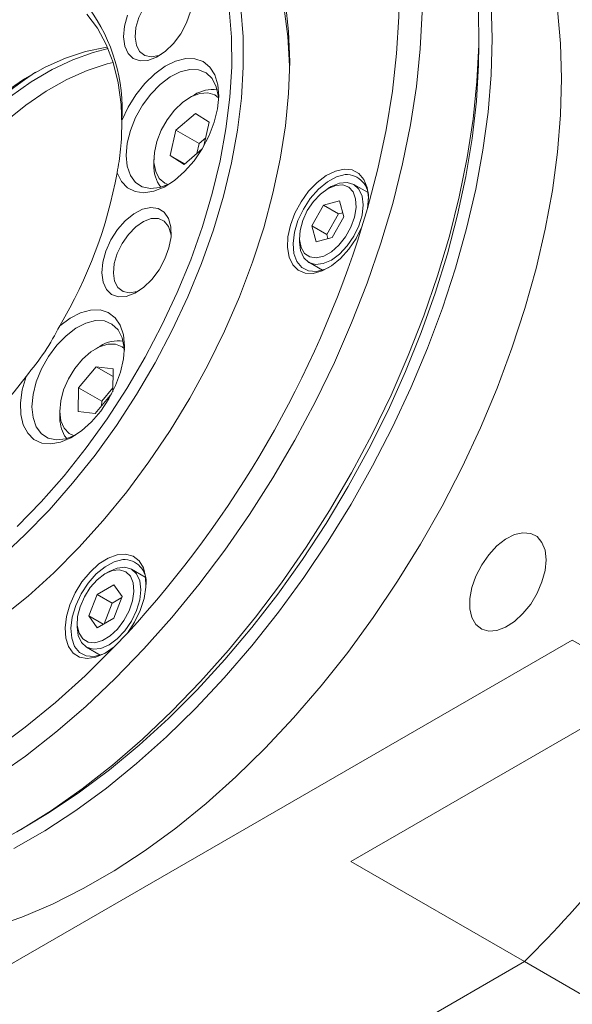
# Model space of a CAD drawing. Header units: millimetres. Extents: x 8 to 898, y 9 to 411.
# Tile 4 of 10: x 120 to 165, y 88 to 168. Entities that reach past the tile are written whole.
import ezdxf

# ---------------------------------------------------------------- set-up
doc = ezdxf.new("R2010")
doc.units = ezdxf.units.MM
doc.header["$LTSCALE"] = 2

msp = doc.modelspace()

# ---------------------------------------------------------------- linework, layer by layer
at = {"color": 7, "linetype": 'Continuous', "lineweight": 15}
for p, q in [((157.474612, 165.82038), (157.47461, 166.908923)), ((134.293485, 161.746585), (133.916422, 161.528841)), ((132.793065, 158.873426), (134.381016, 160.229965)), ((134.381016, 160.229965), (135.504849, 159.510618)), ((135.504849, 159.510618), (135.074505, 157.585797)), ((132.328946, 156.797541), (132.793065, 158.873426)), ((132.793065, 158.873426), (134.678683, 157.784882)), ((135.222973, 158.249852), (134.678683, 157.784882)), ((134.931917, 157.341777), (133.452779, 156.078195)), ((134.678683, 157.784882), (134.496442, 156.969764)), ((133.452779, 156.078195), (132.328946, 156.797541)), ((132.328946, 156.797541), (133.502076, 156.120307)), ((130.99419, 156.466837), (130.994191, 156.031419)), ((145.451229, 154.267242), (145.168432, 154.103934)), ((148.392488, 153.80958), (147.284835, 154.449015)), ((143.853482, 151.080425), (144.813348, 152.74846)), ((144.813348, 152.74846), (146.128674, 153.104819)), ((144.813348, 152.74846), (146.039, 152.040906)), ((146.128674, 153.104819), (146.484133, 151.793143)), ((147.946864, 150.984107), (148.392413, 152.483441)), ((146.039, 152.040906), (145.079134, 150.372871)), ((146.484133, 151.793143), (145.524263, 150.125106)), ((146.391137, 152.13631), (146.039, 152.040906)), ((144.208937, 149.768747), (143.853482, 151.080425)), ((143.853482, 151.080425), (145.079134, 150.372871)), ((142.858925, 150.103317), (142.858926, 149.776754)), ((145.524263, 150.125106), (144.208937, 149.768747)), ((145.079134, 150.372871), (145.172131, 150.029704)), ((143.618466, 148.09799), (144.72612, 147.458556)), ((126.623478, 141.268436), (126.246415, 141.050691)), ((124.854711, 137.857861), (126.289975, 139.585867)), ((126.289975, 139.585867), (127.682154, 139.403935)), ((126.289975, 139.585867), (127.668309, 138.790171)), ((127.682154, 139.403935), (127.6403, 137.548556)), ((124.811628, 135.947925), (124.854711, 137.857861)), ((124.854711, 137.857861), (126.74033, 136.769316)), ((127.568859, 137.40947), (126.203806, 135.765994)), ((127.647356, 137.861344), (126.74033, 136.769316)), ((126.74033, 136.769316), (126.732043, 136.401973)), ((123.324183, 135.988687), (123.324183, 135.553269)), ((126.203806, 135.765994), (124.811628, 135.947925)), ((123.900507, 133.734456), (123.72374, 133.966396)), ((127.337546, 122.893423), (127.054749, 122.730115)), ((130.278805, 122.435761), (129.171152, 123.075196)), ((126.371799, 121.027443), (127.732622, 121.816919)), ((127.732622, 121.816919), (128.415948, 120.852437)), ((125.694301, 119.273493), (126.371799, 121.027443)), ((126.371799, 121.027443), (127.597451, 120.319889)), ((128.387223, 120.778069), (127.597451, 120.319889)), ((128.415948, 120.852437), (127.73845, 119.098487)), ((127.597451, 120.319889), (126.948679, 118.640305)), ((126.377627, 118.309015), (125.694301, 119.273493)), ((125.694301, 119.273493), (126.8701, 118.594719)), ((127.73845, 119.098487), (126.377627, 118.309015)), ((124.745242, 118.729498), (124.745243, 118.402935)), ((165.086579, 117.303909), (87.92009, 72.756643)), ((127.760283, 116.747544), (128.835936, 117.883008)), ((171.686243, 113.494005), (165.086579, 117.303909)), ((125.504783, 116.72417), (126.612437, 116.084736)), ((171.686243, 113.494005), (147.047332, 99.270264)), ((119.815512, 101.674383), (120.758168, 102.218742)), ((161.189467, 91.106183), (147.047332, 99.270264)), ((133.300799, 75.006398), (161.189467, 91.106183)), ((161.189467, 91.106183), (167.78913, 87.296279))]:
    msp.add_line(p, q, dxfattribs=at)
at = {"color": 7, "linetype": 'Continuous', "lineweight": 15, "flags": 128}
for points in [[(158.558841, 166.337438), (158.474625, 169.197563), (158.222351, 171.947679), (157.803151, 174.575507), (157.218891, 177.069305), (156.472182, 179.417938), (155.566362, 181.610918), (154.505473, 183.638448), (153.294257, 185.491473), (151.938119, 187.161717), (150.443118, 188.641722), (148.815933, 189.924875), (147.063829, 191.005448), (146.144624, 191.46763)], [(148.392413, 152.483441), (149.237478, 155.707437), (149.918339, 158.89703), (150.4318, 162.037252), (150.775452, 165.113367), (150.947681, 168.110937), (150.947681, 171.015899), (150.775452, 173.814617), (150.4318, 176.49396), (149.918339, 179.041353), (149.237478, 181.444841), (148.392413, 183.693145)], [(142.05562, 163.881175), (142.051384, 164.110267), (141.913416, 166.492644), (141.606491, 168.757043), (141.132549, 170.889149), (140.494588, 172.875481), (139.696641, 174.703481), (138.743754, 176.361593), (137.641949, 177.839333), (136.398194, 179.127356), (135.02035, 180.217523), (133.517132, 181.102939), (131.89804, 181.778007), (130.300384, 182.212632)], [(134.163464, 169.50092), (134.143496, 169.667703), (133.95489, 170.267342), (133.607742, 170.690422), (133.127799, 170.905567), (132.550652, 170.896817), (131.91911, 170.664824), (131.280007, 170.226791), (130.680746, 169.615208), (130.165771, 168.875431), (129.773275, 168.062328), (129.532365, 167.236201), (129.460912, 166.458322), (129.564214, 165.786381), (129.834609, 165.270213), (130.252044, 164.948101), (130.785558, 164.843933), (131.395584, 164.965436), (131.59267, 165.047691)], [(117.607717, 100.474217), (120.124091, 101.854039), (122.63906, 103.427298), (125.14139, 105.186966), (127.619907, 107.125188), (130.06354, 109.233307), (132.461375, 111.501908), (134.802705, 113.920857), (137.07707, 116.479349), (139.274313, 119.165963), (141.38462, 121.968693), (143.398569, 124.875024), (145.307162, 127.871978), (147.101875, 130.946167), (148.774694, 134.083863), (150.318149, 137.271052), (151.725341, 140.493496), (152.989988, 143.736805), (154.106444, 146.986494), (155.069725, 150.228052), (155.87552, 153.446996), (156.520237, 156.628951), (157.000992, 159.759707), (157.315642, 162.825282), (157.462781, 165.811982), (157.441749, 168.706469)], [(163.879205, 168.682046), (164.131479, 165.93193), (164.215695, 163.071805), (164.131479, 160.114446), (163.879205, 157.073061), (163.460006, 153.961236), (162.875745, 150.792864), (162.129036, 147.5821), (161.223216, 144.343282), (160.162327, 141.090876), (158.951111, 137.839411), (157.594973, 134.603403), (156.099972, 131.397306), (154.472787, 128.235446), (152.720683, 125.131936), (150.851486, 122.100642), (148.873543, 119.1551), (146.795692, 116.308467), (144.627208, 113.573458), (142.377778, 110.962282), (140.05745, 108.486609), (137.676586, 106.157495), (135.24582, 103.985336), (132.776007, 101.97984), (130.278179, 100.149961), (127.763492, 98.503873), (125.243177, 97.048926), (122.72849, 95.791618), (120.230662, 94.737566), (117.760849, 93.891477)], [(138.065302, 168.803177), (138.256034, 166.468235), (138.275769, 164.024784), (138.124383, 161.488674), (137.802854, 158.876349), (137.313269, 156.204754), (136.658804, 153.491213), (135.843701, 150.753326), (134.873247, 148.008848), (133.753739, 145.27558), (132.492433, 142.571246), (131.097513, 139.913386), (129.578023, 137.319236), (127.943817, 134.805622), (126.205494, 132.388845), (124.374329, 130.084577), (122.462198, 127.907764), (120.4815, 125.872521), (118.445081, 123.992052)], [(141.717261, 169.259058), (141.973946, 166.902883), (142.059684, 164.432486), (141.973946, 161.863099), (141.717261, 159.210562), (141.291211, 156.491228), (140.698425, 153.721865), (139.942554, 150.919545), (139.028263, 148.101548), (137.961183, 145.285244), (136.747899, 142.487999), (135.395886, 139.727058), (133.913483, 137.019445), (132.309828, 134.38185), (130.59481, 131.830537), (128.779, 129.381235), (126.873594, 127.049044), (124.89034, 124.848346), (122.841465, 122.792704), (120.739601, 120.894796), (118.597707, 119.16632)], [(119.856671, 126.570812), (121.801999, 128.569709), (123.679986, 130.707651), (125.478451, 132.970772), (127.185732, 135.344393), (128.790755, 137.813121), (130.283113, 140.360948), (131.653124, 142.971345), (132.891906, 145.627388), (133.991425, 148.311848), (134.944547, 151.007317), (135.745093, 153.696313), (136.387873, 156.361397), (136.868714, 158.985285), (137.184501, 161.550961), (137.333187, 164.041785), (137.313803, 166.441602), (137.126477, 168.734849)], [(128.848232, 168.249986), (128.596566, 167.3393), (128.517645, 166.48011), (128.616426, 165.726403), (128.886702, 165.125536), (129.311493, 164.715265), (129.864107, 164.521369), (130.509817, 164.556029), (131.208057, 164.817069), (131.914951, 165.288087), (132.586084, 165.939488), (133.179283, 166.73034), (133.657277, 167.610951), (133.990032, 168.525991)], [(152.843016, 168.478915), (152.695878, 165.492215), (152.381227, 162.42664), (151.900472, 159.295885), (151.255755, 156.113929), (150.44996, 152.894986), (149.48668, 149.653428), (148.370224, 146.403738), (147.105576, 143.160429), (145.698384, 139.937985), (144.15493, 136.750796), (142.482111, 133.613101), (140.687398, 130.538911), (138.778804, 127.541957), (136.764856, 124.635626), (134.654549, 121.832896), (132.457306, 119.146282), (130.18294, 116.587791), (127.841611, 114.168841), (125.443776, 111.900241), (123.000143, 109.792122), (120.521626, 107.853899), (118.019295, 106.094231)], [(128.388953, 159.261901), (128.32048, 160.956358), (128.084266, 162.73062), (127.681874, 164.371551), (127.117435, 165.862314), (126.39674, 167.18761), (125.527183, 168.333842)], [(119.586322, 100.314558), (122.106638, 101.769505), (124.621325, 103.415594), (127.119153, 105.245472), (129.588966, 107.250969), (132.019732, 109.423127), (134.400596, 111.752242), (136.720924, 114.227915), (138.970354, 116.83909), (141.138837, 119.5741), (143.216689, 122.420732), (145.194632, 125.366274), (147.063829, 128.397569), (148.815933, 131.501079), (150.443118, 134.662939), (151.938119, 137.869036), (153.294257, 141.105043), (154.505473, 144.356508), (155.566362, 147.608915), (156.472182, 150.847733), (157.218891, 154.058497), (157.803151, 157.226868), (158.222351, 160.338694), (158.474625, 163.380079), (158.558841, 166.337438)], [(105.207041, 136.304445), (105.478939, 138.38967), (105.915749, 140.529254), (106.513128, 142.701929), (107.26514, 144.886104), (108.164309, 147.060071), (109.201702, 149.202224), (110.367007, 151.291275), (111.648642, 153.30646), (113.03387, 155.227752), (114.508925, 157.036055), (116.059146, 158.713399), (117.669128, 160.243115), (119.322868, 161.609996), (121.003931, 162.800462), (122.695611, 163.802677), (124.381095, 164.606685), (126.043631, 165.204492), (127.269246, 165.514644)], [(118.797456, 161.918487), (120.461857, 163.054976), (122.133107, 164.000072), (123.794057, 164.74408), (125.427663, 165.279362), (127.017163, 165.600427), (127.221874, 165.626493)], [(157.474612, 165.82038), (157.448098, 164.193912), (157.270189, 161.234153), (156.925656, 158.198591), (156.416072, 155.101079), (155.743763, 151.955748), (154.911795, 148.77695), (153.923964, 145.57919), (152.784777, 142.377055), (151.499435, 139.185162), (150.073799, 136.01807), (148.514376, 132.890232), (146.828281, 129.815918), (145.023205, 126.809156), (143.107388, 123.883665), (141.089568, 121.052793), (138.978953, 118.329461), (136.785175, 115.726085), (134.518242, 113.254557), (132.188496, 110.92614), (129.806571, 108.75147), (127.383331, 106.740462), (124.929836, 104.902294), (122.457279, 103.245355), (120.758168, 102.218742)], [(127.997539, 155.395608), (128.341488, 154.694313), (128.834164, 154.176349), (129.455707, 153.862594), (130.181067, 153.765696), (130.981003, 153.88956), (131.823273, 154.229192), (132.673928, 154.770904), (133.498679, 155.492859), (134.264283, 156.36596), (134.93988, 157.355011), (135.498238, 158.420147), (135.916851, 159.518435), (136.178846, 160.605607), (136.273664, 161.63784), (136.19748, 162.573527), (135.953367, 163.374954), (135.551165, 164.009817), (135.007085, 164.452525), (134.343056, 164.685235), (133.585845, 164.698566), (132.765975, 164.491982), (131.91649, 164.073809), (131.071631, 163.460902), (130.265455, 162.677967), (129.530455, 161.756562), (128.896255, 160.733825), (128.388422, 159.650982)], [(127.677808, 164.384698), (127.186969, 164.263737), (125.553363, 163.728454), (123.892413, 162.984446), (122.221163, 162.039351), (120.556761, 160.902862), (118.916288, 159.586645), (117.316577, 158.104203), (115.774042, 156.470749), (114.304513, 154.703046), (112.923068, 152.819231), (111.643883, 150.838635), (110.480085, 148.781582), (109.443615, 146.669181), (108.545109, 144.523105), (107.793787, 142.365379), (107.197358, 140.218142), (106.761945, 138.10343), (106.492012, 136.04294)], [(136.266979, 161.407686), (136.253105, 161.592479), (136.080363, 162.413078), (135.740333, 163.072706), (135.248913, 163.540519), (134.629082, 163.794642), (133.909823, 163.823192), (133.124769, 163.624837), (132.310626, 163.208848), (131.505465, 162.594679), (130.746932, 161.811046), (130.070494, 160.894592), (129.507785, 159.888169), (129.085113, 158.838836), (128.822245, 157.79566), (128.731468, 156.807417), (128.81703, 155.920316), (129.074928, 155.175838), (129.493105, 154.608794), (130.052006, 154.245698), (130.725499, 154.103528), (131.482091, 154.188931), (132.274576, 154.491893)], [(132.169016, 154.44006), (131.879137, 154.558277), (131.436943, 154.936449), (131.138875, 155.501619), (131.002254, 156.220939), (131.035023, 157.052607), (131.235277, 157.948289), (131.591376, 158.85593), (132.082625, 159.722782), (132.680477, 160.498467), (133.350185, 161.137905), (134.052827, 161.603934), (134.747571, 161.869469), (135.394038, 161.91908), (135.95466, 161.749883), (136.271149, 161.513177)], [(148.392413, 152.483441), (148.468375, 153.389836), (148.373524, 154.195124), (148.112772, 154.857619), (147.699613, 155.343024), (147.155445, 155.626213), (146.508431, 155.692523), (145.792068, 155.538522), (145.043438, 155.172182), (144.301302, 154.612472), (143.604072, 153.88836), (142.987845, 153.037336), (142.484522, 152.103455), (142.120161, 151.135062), (141.913618, 150.182288), (141.875591, 149.294456), (142.008048, 148.51753), (142.30413, 147.891726), (142.748511, 147.449442), (143.318183, 147.213575), (143.983659, 147.196333), (144.710489, 147.398611), (145.461043, 147.809937), (146.19647, 148.409017), (146.878698, 149.164839), (147.472407, 150.038273), (147.946864, 150.984107)], [(146.577102, 155.246642), (145.865551, 155.06493), (145.127208, 154.664457), (144.404984, 154.068497), (143.740844, 153.311682), (143.173391, 152.437996), (142.735603, 151.498216), (142.452922, 150.546958), (142.341778, 149.639506), (142.408628, 148.828598), (142.649587, 148.16136), (143.050653, 147.676569), (143.588517, 147.402402), (144.231918, 147.35479), (144.943466, 147.5365), (145.289358, 147.698396)], [(145.451229, 154.267242), (146.116503, 154.551186), (146.742457, 154.615228), (147.280444, 154.451537), (147.693803, 154.071268), (147.954362, 153.500336), (148.044367, 152.777649), (147.957681, 151.952457), (147.700213, 151.080994), (147.289509, 150.222652), (146.75356, 149.435923), (146.128887, 148.774422), (145.45806, 148.28323), (144.786798, 147.995817), (144.160844, 147.931776), (143.622857, 148.095468), (143.209496, 148.475735), (142.948937, 149.046668), (142.858933, 149.769354), (142.858926, 149.776754)], [(144.565451, 153.663237), (145.189386, 154.115924), (145.811796, 154.369913), (146.386521, 154.406367), (146.870932, 154.222579), (147.229103, 153.832181), (147.434474, 153.264128), (147.47181, 152.560549), (147.338341, 151.773625), (147.043966, 150.961718), (146.610525, 150.185048), (146.070153, 149.50121), (145.462936, 148.960927), (144.833901, 148.604266), (144.229709, 148.457681), (143.695162, 148.53204), (143.269909, 148.821833), (142.98549, 149.305564), (142.862997, 149.947358), (142.911515, 150.699616), (143.127446, 151.506546), (143.494777, 152.308303), (143.986262, 153.045422), (144.565451, 153.663237)], [(132.389491, 150.179779), (132.379483, 150.992636), (132.193487, 151.675306), (131.843193, 152.184894), (131.350607, 152.489379), (130.746681, 152.569629), (130.069365, 152.420604), (129.361214, 152.051665), (128.666725, 151.485995), (128.029535, 150.759138), (127.489681, 149.916763), (127.081085, 149.011802), (126.829419, 148.101116), (126.750498, 147.241926), (126.849278, 146.488218), (127.119555, 145.887352), (127.544346, 145.477082), (128.096958, 145.283184), (128.74267, 145.317845), (129.44091, 145.578886), (130.147804, 146.049904), (130.818935, 146.701303), (131.412134, 147.492155), (131.890128, 148.372767), (132.222883, 149.287806), (132.389491, 150.179779)], [(132.396316, 150.262735), (132.376349, 150.429519), (132.187743, 151.029158), (131.840595, 151.452239), (131.36065, 151.667382), (130.783505, 151.658633), (130.151961, 151.426639), (129.51286, 150.988607), (128.913599, 150.377024), (128.398624, 149.637248), (128.006126, 148.824144), (127.765218, 147.998018), (127.693765, 147.220138), (127.797067, 146.548197), (128.067462, 146.03203), (128.484897, 145.709917), (129.018411, 145.60575), (129.628437, 145.727253), (129.825523, 145.809507)], [(120.579218, 138.801193), (120.271412, 137.70636), (120.128458, 136.654176), (120.156118, 135.687054), (120.353279, 134.843975), (120.71199, 134.158922), (121.217797, 133.659507), (121.850309, 133.365863), (122.584032, 133.289822), (123.389392, 133.434452), (124.233925, 133.793922), (125.083592, 134.353742), (125.904143, 135.091349), (126.662506, 135.977011), (127.32811, 136.975028), (127.874129, 138.045176), (128.278553, 139.144315), (128.52508, 140.228142), (128.603775, 141.252975), (128.511465, 142.1775), (128.251872, 142.964457), (127.835456, 143.582121), (127.279005, 144.005598), (126.604947, 144.217818), (125.840452, 144.210226), (125.016336, 143.983131), (124.165814, 143.545682), (123.323171, 142.915515)], [(128.596972, 140.929537), (128.583099, 141.11433), (128.410356, 141.934929), (128.070324, 142.594557), (127.578904, 143.06237), (126.959075, 143.316492), (126.239817, 143.345044), (125.454762, 143.146688), (124.640619, 142.730699), (123.835457, 142.116529), (123.076924, 141.332897), (122.400488, 140.416443), (121.837778, 139.41002), (121.415107, 138.360687), (121.152237, 137.317511), (121.061461, 136.329267), (121.147022, 135.442166), (121.404921, 134.697689), (121.823098, 134.130646), (122.382, 133.767548), (123.055492, 133.62538), (123.812083, 133.710782), (124.604569, 134.013744)], [(123.678077, 134.583171), (123.4191, 135.190345), (123.324465, 135.941972), (123.399669, 136.79437), (123.640345, 137.698), (124.032504, 138.600349), (124.553353, 139.448974), (125.172626, 140.194555), (125.854331, 140.793764), (126.558851, 141.211776), (127.245239, 141.424297), (127.873608, 141.418977), (128.407438, 141.196124), (128.601141, 141.035027)], [(124.499009, 133.96191), (124.086344, 134.155738), (123.678077, 134.583171)], [(162.947939, 123.84784), (162.864074, 124.627982), (162.616999, 125.269229), (162.220038, 125.737026), (161.69459, 126.006152), (161.06898, 126.062089), (160.376936, 125.901832), (159.655764, 125.534012), (158.944347, 124.978463), (158.281033, 124.265134), (157.701584, 123.432479), (157.237241, 122.525392), (156.91303, 121.592768), (156.746434, 120.684887), (156.746434, 119.850693), (156.91303, 119.135159), (157.237241, 118.576862), (157.701584, 118.205893), (158.281033, 118.042256), (158.944347, 118.094773), (159.655764, 118.360609), (160.376936, 118.825435), (161.06898, 119.464196), (161.69459, 120.242447), (162.220038, 121.118238), (162.616999, 122.04436), (162.864074, 122.970874), (162.947939, 123.84784)], [(128.835936, 117.883008), (129.417817, 118.766807), (129.877386, 119.717704), (130.190854, 120.686476), (130.34199, 121.622969), (130.322973, 122.478704), (130.134786, 123.209381), (129.787171, 123.777175), (129.298125, 124.152691), (128.692962, 124.316493), (128.003013, 124.260097), (127.263994, 123.986427), (126.514161, 123.509646), (125.792334, 122.854436), (125.135877, 122.054721), (124.578777, 121.151895), (124.149872, 120.192697), (123.871365, 119.226783), (123.757675, 118.30416), (123.814687, 117.472582), (124.039449, 116.775105), (124.420327, 116.247833), (124.937602, 115.918064), (125.564498, 115.802863), (126.268559, 115.908202), (127.013339, 116.228624), (127.760283, 116.747544)], [(128.463418, 123.872822), (127.75187, 123.691113), (127.013526, 123.290639), (126.2913, 122.694678), (125.627161, 121.937863), (125.059709, 121.064178), (124.621921, 120.124398), (124.33924, 119.173139), (124.228096, 118.26569), (124.294945, 117.454781), (124.535905, 116.787542), (124.936971, 116.302753), (125.474834, 116.028583), (126.118235, 115.980973), (126.829785, 116.162682), (127.175677, 116.324578)], [(128.628774, 123.241409), (129.166762, 123.077719), (129.58012, 122.697451), (129.840681, 122.126517), (129.930684, 121.403832), (129.844, 120.578638), (129.586532, 119.707176), (129.175828, 118.848834), (128.639878, 118.062105), (128.015205, 117.400605), (127.344379, 116.909412), (126.673116, 116.622001), (126.047162, 116.55796), (125.509174, 116.721651), (125.095814, 117.101919), (124.835254, 117.67285), (124.745251, 118.395538), (124.745243, 118.402935)], [(128.205115, 123.04014), (128.702945, 122.883466), (129.078563, 122.517608), (129.304114, 121.969702), (129.362866, 121.28038), (129.250463, 120.500769), (128.975243, 119.688689), (128.557616, 118.904368), (128.028556, 118.205974), (127.4273, 117.645302), (126.798443, 117.263938), (126.188623, 117.090169), (125.643066, 117.136874), (125.202237, 117.400598), (124.898826, 117.861774), (124.755339, 118.486203), (124.782416, 119.227576), (124.97805, 120.030904), (125.327731, 120.836608), (125.805524, 121.584937), (126.375995, 122.220387), (126.996834, 122.695832), (127.621995, 122.976009), (128.205115, 123.04014)], [(127.337546, 122.893423), (128.002819, 123.177367), (128.628774, 123.241409)], [(100.733351, 101.145228), (103.102797, 101.53723), (105.524541, 102.14904), (107.987218, 102.977787), (110.479269, 104.019581), (112.989, 105.269534), (115.504634, 106.721778), (118.014365, 108.3695), (120.506416, 110.204966), (122.969092, 112.219565), (125.390836, 114.403841), (127.760283, 116.747544)]]:
    msp.add_lwpolyline(points, dxfattribs=at)
at = {"color": 7, "linetype": 'Continuous', "lineweight": 15}
for centre, radius, start, end in [((114.139312, 160.470222), 14.272641, 356.70945159, 35.87759113), ((141.570998, 132.602546), 36.993639, 123.11488983, 176.89048704), ((135.770283, 159.477129), 2.707648, 81.79409579, 123.05317448), ((133.619022, 155.862427), 2.630265, 176.31626088, 218.84717771), ((90.813352, 162.207363), 37.802959, 329.3144269, 349.61911123), ((146.662799, 153.430568), 1.818095, 352.77410141, 92.70166273), ((64.518934, 177.083846), 87.415193, 317.37186115, 342.6281387), ((128.112386, 138.944002), 2.760405, 82.2057965, 122.64145372), ((94.959232, 157.595162), 31.774156, 300.91615979, 323.73746683), ((126.418704, 135.488697), 3.095195, 178.80461169, 209.46075277), ((128.549117, 122.056748), 1.818095, 352.77413932, 92.7017186), ((93.70277, 159.454475), 96.051774, 314.63658035, 327.27184611)]:
    msp.add_arc(centre, radius, start, end, dxfattribs=at)
for points, knots in [([(128.388422, 159.650982), (128.369258, 158.841526), (128.33093, 157.222614), (128.108669, 156.00461), (127.997539, 155.395608)], [0, 0, 0, 0, 0.499999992, 1, 1, 1, 1]), ([(123.323171, 142.915515), (122.938571, 142.200966), (122.16937, 140.771869), (121.109269, 139.458085), (120.579218, 138.801193)], [0, 0, 0, 0, 0.499999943, 1, 1, 1, 1])]:
    msp.add_open_spline(points, degree=3, knots=knots, dxfattribs=at)

doc.saveas('drawing.dxf')
